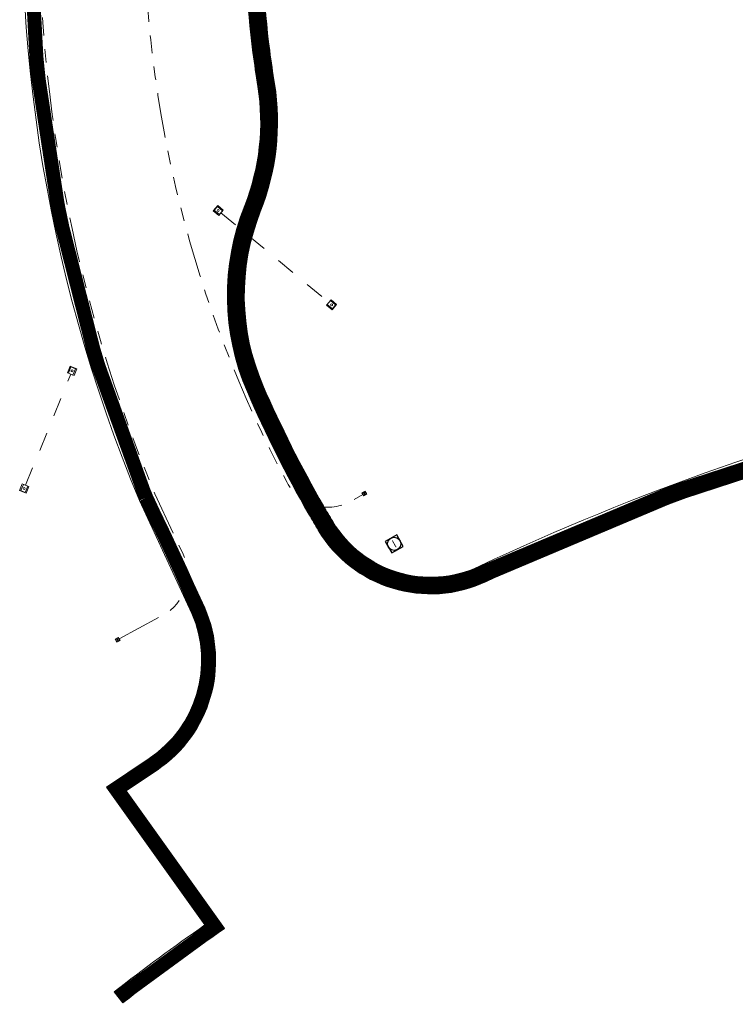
# Model space of a CAD drawing. Header units: metres. Extents: x 232906 to 233341, y 552983 to 553279.
# Tile 1 of 5: x 233059 to 233136, y 552983 to 553089. Entities that reach past the tile are written whole.
import ezdxf
from ezdxf.enums import TextEntityAlignment as Align

# ---------------------------------------------------------------- set-up
doc = ezdxf.new("R2010")
doc.units = ezdxf.units.M
doc.linetypes.add('NLCS-HIDDEN', pattern=[4, 2, -2])
doc.linetypes.add('RI-DRAINAGE', pattern=[19.2, 6, -1.8, 1.8, -1.8, 2.4, -1.8, 1.8, -1.8])
for name, color, linetype, lineweight in [('B-WE-KL-TRACE-A', 253, 'NLCS-HIDDEN', 35), ('B-WE-KL-TRACE-G', 251, 'Continuous', 18), ('B-WE-WH-DUIKER_PVC-GN', 150, 'NLCS-HIDDEN', 9), ('N-WE-RI-DRAINAGE_LOZINGSPUNT-S', 94, 'Continuous', 9)]:
    doc.layers.add(name, color=color, linetype=linetype, lineweight=lineweight)
for name, color, linetype, lineweight, true_color in [('B-WE-RI-DRAINAGE_DRAIN_PP_80-G', 3, 'RI-DRAINAGE', 9, 0x00ff00), ('N-WE-RI-HWA_RIOOLPUT_INSPECTIEPU-S', 7, 'Continuous', 9, 0x50b9f7), ('N-WE-RI-HWA_UITSTROOMBAK-S', 7, 'Continuous', 9, 0x50b9f7)]:
    doc.layers.add(name, color=color, linetype=linetype, lineweight=lineweight, true_color=true_color)
doc.styles.add('NLCS-ISO', font='NLCS-ISO.ttf')

# ---------------------------------------------------------------- blocks, each defined once
blk = doc.blocks.new('Eidbuis Taludbescherming')
for points in [[(-0.19, -0.38), (0.19, -0.38), (0.19, 0), (-0.19, 0)], [(-0.13, -0.36), (0.13, -0.36), (0.13, 0), (-0.13, 0)]]:
    blk.add_lwpolyline(points, close=True)
blk.add_circle((0, -0.19), 0.055)
blk = doc.blocks.new('SRI-PUT_INSPECTIE-SO')
at = {"lineweight": -3, "flags": 128}
blk.add_lwpolyline([(-2, -2), (2, -2), (2, 2), (-2, 2)], close=True, dxfattribs=at)
at = {"lineweight": -3, "ltscale": 1.5}
blk.add_circle((0, 0), 2, dxfattribs=at)
at = {"ltscale": 0.1, "style": 'NLCS-ISO'}
blk.add_text('I', height=2.5, dxfattribs=at).set_placement((0, -0.01), align=Align.MIDDLE_CENTER)

msp = doc.modelspace()

# ---------------------------------------------------------------- linework, layer by layer
at = {"layer": 'B-WE-KL-TRACE-A', "flags": 128}
for points, const_width in [([(233109.74, 553230.87), (233090.78, 553149.82, 0.032772), (233084.72, 553113.28, 0.024313), (233084.08, 553100.39, 0.032341), (233085.04, 553085.2, 0.007641), (233085.55, 553081.63, -0.135335), (233084.08, 553068.43, 0.19991), (233084.37, 553049.21, 0.028349), (233090.89, 553036.24, 0.003819), (233091.88, 553034.55, 0.386015), (233108.72, 553029.42, -0.104965), (233215.79, 553054.69, -0.000052), (233262.45, 553055.75), (233284.54, 553057.52)], 1.8), ([(233069.79, 552984.19), (233080.07, 552991.71), (233069.53, 553006.44), (233073.48, 553009.08, 0.362432), (233078.3, 553025.5, 0.012497), (233072.7, 553037.55, -0.122979), (233060.93, 553115, -0.122979)], 1.5)]:
    msp.add_lwpolyline(points, format="xyb", dxfattribs=dict(at, const_width=const_width))
at = {"layer": 'B-WE-KL-TRACE-G', "ltscale": 0.5, "flags": 128}
for points in [[(233061.67, 553114.93, 0.122941), (233073.38, 553037.86), (233078.98, 553025.8, -0.362432), (233073.89, 553008.46), (233070.59, 553006.25), (233081.11, 552991.55, 0.014892), (233070.23, 552983.58), (233069.31, 552984.77, -0.013215), (233079, 552991.91), (233068.47, 553006.63), (233073.06, 553009.71, 0.362024), (233077.62, 553025.18), (233072.01, 553037.26, -0.123032), (233060.18, 553115.1)], [(233215.81, 553053.79, 0.105018), (233109.11, 553028.61, -0.386034), (233091.11, 553034.09, -0.003819), (233090.11, 553035.79, -0.028349), (233083.54, 553048.85, -0.19991), (233083.25, 553068.76, 0.135335), (233084.66, 553081.49, -0.007641), (233084.14, 553085.08, -0.032341), (233083.18, 553100.39, -0.022536)], [(233084.98, 553100.39, 0.032341), (233085.93, 553085.31, 0.007641), (233086.44, 553081.78, -0.135335), (233084.92, 553068.09, 0.19991), (233085.2, 553049.56, 0.028349), (233091.67, 553036.69, 0.003819), (233092.66, 553035.01, 0.386034), (233108.34, 553030.23, -0.105018), (233215.77, 553055.59)]]:
    msp.add_lwpolyline(points, format="xyb", dxfattribs=at)
at = {"layer": 'B-WE-RI-DRAINAGE_DRAIN_PP_80-G', "ltscale": 0.8, "flags": 128}
for points in [[(233069.84, 553022.46), (233074.52, 553025.01, 0.395557), (233076.66, 553031.51), (233073.65, 553037.98, -0.123933), (233062.03, 553115.53, -0.010929), (233063.64, 553128.79, -0.07307), (233064.47, 553131.58), (233067.74, 553138.65)], [(233068.58, 553138.89), (233070.53, 553137.99, -0.333344), (233075.07, 553129.53, 0.012929), (233073.18, 553114.43, 0.024313), (233072.48, 553100.41, 0.123803), (233087.78, 553039.18, 0.424973), (233094.7, 553037.22), (233095.88, 553037.91)]]:
    msp.add_lwpolyline(points, format="xyb", dxfattribs=at)
at = {"layer": 'B-WE-WH-DUIKER_PVC-GN'}
for p, q in [((233080.72, 553067.99), (233092.25, 553058.4)), ((233059.84, 553038.88), (233064.66, 553050.75))]:
    msp.add_line(p, q, dxfattribs=at)

# ---------------------------------------------------------------- block references
at = {"layer": 'N-WE-RI-DRAINAGE_LOZINGSPUNT-S'}
for p, rotation in [((233096.21, 553038.1, 9.2), 300.1018966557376), ((233069.84, 553022.46), 298.6053642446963)]:
    msp.add_blockref('Eidbuis Taludbescherming', p, dxfattribs=dict(at, rotation=rotation))
at = {"layer": 'N-WE-RI-HWA_RIOOLPUT_INSPECTIEPU-S', "xscale": 0.35, "yscale": 0.35, "rotation": 29.45295890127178}
msp.add_blockref('SRI-PUT_INSPECTIE-SO', (233099.23, 553032.62), dxfattribs=at)
at = {"layer": 'N-WE-RI-HWA_UITSTROOMBAK-S'}
for p, xscale, yscale, zscale, rotation in [((233080.72, 553067.99), 2, 2, 2, 230.2202212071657), ((233092.25, 553058.4), 2, 2, 2, 50.22022121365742), ((233064.66, 553050.75), 2, 2, 2, 157.9174665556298), ((233059.84, 553038.88), 1.999999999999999, 1.999999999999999, 1.999999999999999, 337.9174665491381)]:
    msp.add_blockref('Eidbuis Taludbescherming', p, dxfattribs=dict(at, xscale=xscale, yscale=yscale, zscale=zscale, rotation=rotation))

doc.saveas('drawing.dxf')
